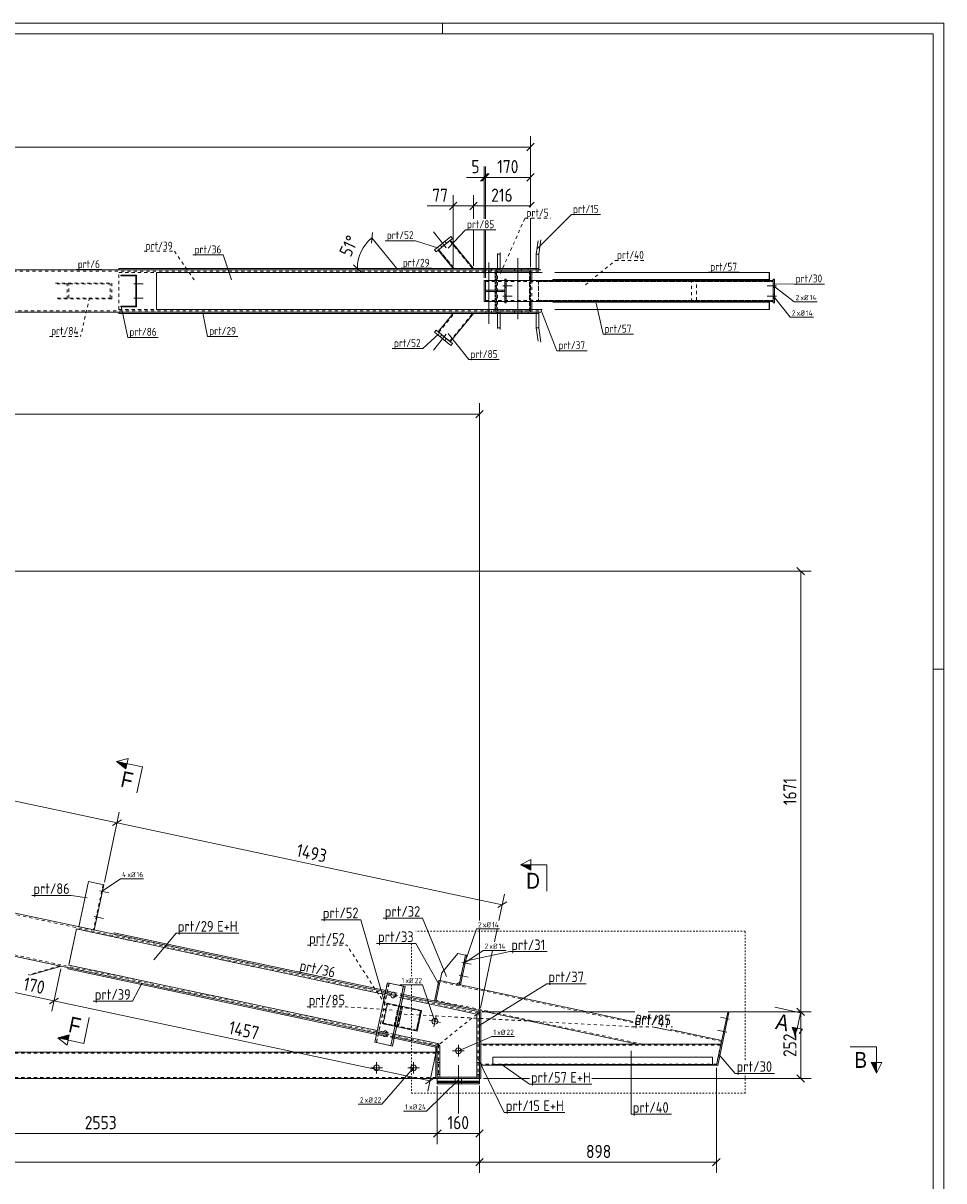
# Model space of a CAD drawing. Header units: millimetres. Extents: x 1 to 1188, y 1 to 840.
# Tile 7 of 7: x 839 to 1188, y 401 to 840. Entities that reach past the tile are written whole.
import ezdxf

# ---------------------------------------------------------------- set-up
doc = ezdxf.new("R2010")
doc.units = ezdxf.units.MM
doc.header["$LTSCALE"] = 0.6
for name, pattern in [('XKITLINE00', [0]), ('XKITLINE01', [4, 1, -1, 1, -1]), ('XKITLINE02', [4, 2, -2])]:
    doc.linetypes.add(name, pattern=pattern)
for name, color, linetype, lineweight in [('Bolt', 7, 'Continuous', 0), ('BoltMark', 3, 'Continuous', 0), ('DrawingSheet', 5, 'Continuous', 0), ('GraphicObject', 6, 'Continuous', 0), ('Part', 2, 'Continuous', 0), ('PartMark', 3, 'Continuous', 0), ('Section', 6, 'Continuous', 0), ('Z-DIMENSIONS', 1, 'Continuous', 0)]:
    doc.layers.add(name, color=color, linetype=linetype, lineweight=lineweight)
doc.styles.add('ARIAL', font='ARIAL.TTF')
doc.styles.add('ISOCPEUR', font='ISOCPEUR.TTF')

msp = doc.modelspace()

# ---------------------------------------------------------------- hatches: boundary and pattern name
at = {"layer": 'Section'}
for points in [[(877.92, 557.28), (874.42, 560.07), (878.33, 559.24)], [(1031.47, 518.83), (1027.47, 520.83), (1031.47, 520.83)], [(1132.46, 458.9), (1131.63, 454.99), (1130.51, 459.32)], [(856.05, 454.42), (852.14, 455.25), (856.47, 456.38)], [(1162.48, 445.87), (1162.48, 441.87), (1160.48, 445.87)]]:
    msp.add_hatch(color=6, dxfattribs=at).paths.add_polyline_path(points, flags=17)

# ---------------------------------------------------------------- linework, layer by layer
at = {"layer": 'Bolt', "color": 4, "linetype": 'XKITLINE00', "lineweight": 0}
for p, q in [((999.37, 754.85), (994.47, 760.85)), ((999.37, 754.85), (994.47, 760.85)), ((997.73, 755.12), (997.1, 755.9)), ((997.73, 755.12), (997.1, 755.9)), ((999.43, 756.51), (998.8, 757.29)), ((999.43, 756.51), (998.8, 757.29)), ((1026.52, 727.7), (1026.52, 750.95)), ((1014.38, 746.95), (1014.38, 746.45)), ((1014.38, 746.45), (1014.38, 745.95)), ((1015.48, 749.2), (1015.48, 725.95)), ((1016.58, 746.95), (1016.58, 746.45)), ((1016.58, 746.45), (1016.58, 745.95)), ((1025.22, 746.45), (1025.22, 746.95)), ((1025.22, 745.95), (1025.22, 746.45)), ((1027.83, 746.45), (1027.83, 746.95)), ((1027.83, 745.95), (1027.83, 746.45)), ((881.66, 742), (881.96, 742)), ((881.66, 742), (881.96, 742)), ((880.91, 741.2), (884.46, 741.2)), ((880.91, 741.2), (884.46, 741.2)), ((881.66, 740.4), (881.96, 740.4)), ((881.66, 740.4), (881.96, 740.4)), ((1020.84, 740.45), (1024.39, 740.45)), ((1020.84, 740.45), (1024.39, 740.45)), ((1021.61, 741.15), (1022.11, 741.15)), ((1021.61, 741.15), (1022.11, 741.15)), ((1021.61, 739.75), (1022.11, 739.75)), ((1021.61, 739.75), (1022.11, 739.75)), ((1124.57, 740.45), (1121.02, 740.45)), ((1124.57, 740.45), (1121.02, 740.45)), ((1123.83, 741.15), (1123.33, 741.15)), ((1123.83, 741.15), (1123.33, 741.15)), ((1123.83, 739.75), (1123.33, 739.75)), ((1123.83, 739.75), (1123.33, 739.75)), ((880.91, 735.7), (884.46, 735.7)), ((880.91, 735.7), (884.46, 735.7)), ((881.66, 736.5), (881.96, 736.5)), ((881.66, 736.5), (881.96, 736.5)), ((881.66, 734.9), (881.96, 734.9)), ((881.66, 734.9), (881.96, 734.9)), ((1020.84, 736.45), (1024.39, 736.45)), ((1020.84, 736.45), (1024.39, 736.45)), ((1021.61, 737.15), (1022.11, 737.15)), ((1021.61, 737.15), (1022.11, 737.15)), ((1021.61, 735.75), (1022.11, 735.75)), ((1021.61, 735.75), (1022.11, 735.75)), ((1124.57, 736.45), (1121.02, 736.45)), ((1124.57, 736.45), (1121.02, 736.45)), ((1123.83, 737.15), (1123.33, 737.15)), ((1123.83, 737.15), (1123.33, 737.15)), ((1123.83, 735.75), (1123.33, 735.75)), ((1123.83, 735.75), (1123.33, 735.75)), ((1014.38, 730.95), (1014.38, 730.45)), ((1014.38, 730.45), (1014.38, 729.95)), ((1016.58, 730.95), (1016.58, 730.45)), ((1016.58, 730.45), (1016.58, 729.95)), ((1025.22, 730.45), (1025.22, 730.95)), ((1025.22, 729.95), (1025.22, 730.45)), ((1027.83, 730.45), (1027.83, 730.95)), ((1027.83, 729.95), (1027.83, 730.45)), ((999.37, 722.05), (994.47, 716.05)), ((999.37, 722.05), (994.47, 716.05)), ((997.73, 721.78), (997.1, 721.01)), ((997.73, 721.78), (997.1, 721.01)), ((999.43, 720.39), (998.8, 719.61)), ((999.43, 720.39), (998.8, 719.61)), ((868, 511.01), (871.47, 510.28)), ((868, 511.01), (871.47, 510.28)), ((868.57, 510.08), (868.86, 510.01)), ((868.57, 510.08), (868.86, 510.01)), ((868.9, 511.64), (869.19, 511.58)), ((868.9, 511.64), (869.19, 511.58)), ((865.92, 501.23), (869.39, 500.5)), ((865.92, 501.23), (869.39, 500.5)), ((866.82, 501.86), (867.12, 501.8)), ((866.82, 501.86), (867.12, 501.8)), ((866.49, 500.29), (866.78, 500.23)), ((866.49, 500.29), (866.78, 500.23)), ((1005.3, 483.88), (1008.77, 483.14)), ((1005.3, 483.88), (1008.77, 483.14)), ((1005.9, 483.04), (1006.39, 482.93)), ((1005.9, 483.04), (1006.39, 482.93)), ((1006.19, 484.41), (1006.68, 484.3)), ((1006.19, 484.41), (1006.68, 484.3)), ((1004.26, 478.99), (1007.73, 478.25)), ((1004.26, 478.99), (1007.73, 478.25)), ((1005.15, 479.52), (1005.64, 479.41)), ((1005.15, 479.52), (1005.64, 479.41)), ((1004.86, 478.15), (1005.35, 478.04)), ((1004.86, 478.15), (1005.35, 478.04)), ((980.66, 471.23), (975.86, 472.25)), ((978.43, 471.7), (978.4, 471.35)), ((978.4, 471.35), (978.47, 471)), ((978.56, 472.05), (978.43, 471.7)), ((978.47, 471), (978.67, 470.66)), ((978.82, 472.39), (978.56, 472.05)), ((978.67, 470.66), (979.01, 470.45)), ((979.15, 472.58), (978.82, 472.39)), ((979.01, 470.45), (979.03, 470.45)), ((979.03, 470.45), (979.37, 470.46)), ((979.49, 472.6), (979.15, 472.58)), ((979.37, 470.46), (979.71, 470.65)), ((979.51, 472.59), (979.49, 472.6)), ((979.86, 472.39), (979.51, 472.59)), ((979.71, 470.65), (979.97, 470.99)), ((980.06, 472.05), (979.86, 472.39)), ((979.97, 470.99), (980.1, 471.35)), ((980.13, 471.69), (980.06, 472.05)), ((980.1, 471.35), (980.13, 471.69)), ((997.21, 461.07), (992.91, 461.98)), ((994.6, 459.37), (995.52, 463.68)), ((1106.75, 462.32), (1103.28, 463.05)), ((1106.75, 462.32), (1103.28, 463.05)), ((1105.89, 461.78), (1105.4, 461.89)), ((1105.89, 461.78), (1105.4, 461.89)), ((1106.18, 463.15), (1105.69, 463.26)), ((1106.18, 463.15), (1105.69, 463.26)), ((977.54, 456.55), (972.74, 457.57)), ((975.31, 457.03), (975.28, 456.68)), ((975.28, 456.68), (975.35, 456.33)), ((975.44, 457.38), (975.31, 457.03)), ((975.7, 457.72), (975.44, 457.38)), ((976.04, 457.91), (975.7, 457.72)), ((976.37, 457.93), (976.04, 457.91)), ((976.39, 457.92), (976.37, 457.93)), ((976.74, 457.72), (976.39, 457.92)), ((976.94, 457.37), (976.74, 457.72)), ((976.85, 456.32), (976.98, 456.67)), ((977.01, 457.02), (976.94, 457.37)), ((976.98, 456.67), (977.01, 457.02)), ((1105.71, 457.42), (1102.24, 458.16)), ((1105.71, 457.42), (1102.24, 458.16)), ((1104.85, 456.89), (1104.36, 457)), ((1104.85, 456.89), (1104.36, 457)), ((1105.14, 458.26), (1104.65, 458.37)), ((1105.14, 458.26), (1104.65, 458.37)), ((975.35, 456.33), (975.55, 455.99)), ((975.55, 455.99), (975.89, 455.78)), ((975.89, 455.78), (975.92, 455.77)), ((975.92, 455.77), (976.25, 455.79)), ((976.25, 455.79), (976.59, 455.98)), ((976.59, 455.98), (976.85, 456.32)), ((1003.98, 452.55), (1003.98, 448.15)), ((1001.78, 450.35), (1006.18, 450.35)), ((970.78, 443.87), (975.18, 443.87)), ((972.98, 441.67), (972.98, 446.07)), ((984.78, 443.87), (989.18, 443.87)), ((986.98, 441.67), (986.98, 446.07)), ((1004, 426.6), (1004, 444.87)), ((1004, 426.6), (1004, 444.87)), ((1002.8, 438.87), (1002.8, 439.87)), ((1002.8, 438.87), (1002.8, 439.87)), ((1005.2, 438.88), (1005.2, 439.88)), ((1005.2, 438.87), (1005.2, 439.87))]:
    msp.add_line(p, q, dxfattribs=at)
at = {"layer": 'Bolt', "color": 4, "linetype": 'XKITLINE02', "lineweight": 0}
for p, q in [((980.66, 471.23), (975.86, 472.25)), ((977.54, 456.55), (972.74, 457.57))]:
    msp.add_line(p, q, dxfattribs=at)
at = {"layer": 'Bolt', "color": 4, "linetype": 'XKITLINE00', "lineweight": 0}
for centre in [(995.06, 461.52), (1003.98, 450.35), (972.98, 443.87), (986.98, 443.87)]:
    msp.add_circle(centre, 1.1, dxfattribs=at)
at = {"layer": 'BoltMark', "color": 4, "linetype": 'XKITLINE00', "lineweight": 0}
for p, q in [((1123.42, 740.45), (1131.21, 734.35)), ((1123.42, 736.45), (1129.78, 728.49)), ((1131.21, 734.35), (1139.97, 734.35)), ((1129.78, 728.49), (1138.54, 728.49)), ((868.98, 510.81), (875.86, 515.57)), ((875.86, 515.57), (884.62, 515.57)), ((1006.42, 483.64), (1010.78, 496.53)), ((1010.78, 496.53), (1019.54, 496.53)), ((1006.42, 483.64), (1013.3, 488.41)), ((1013.3, 488.41), (1022.06, 488.41)), ((981.81, 475.38), (990.4, 475.38)), ((995.06, 461.52), (990.4, 475.38)), ((1003.98, 450.35), (1016.61, 455.75)), ((1016.61, 455.75), (1025.2, 455.75)), ((986.98, 443.87), (974.94, 430.11)), ((1004, 439.37), (991.93, 427.47)), ((1004, 439.37), (991.93, 427.47)), ((966.01, 430.11), (974.94, 430.11)), ((983.17, 427.47), (991.93, 427.47)), ((983.17, 427.47), (991.93, 427.47)), ((991.93, 427.47), (991.93, 427.47))]:
    msp.add_line(p, q, dxfattribs=at)
at = {"layer": 'DrawingSheet', "color": 2, "linetype": 'XKITLINE00', "lineweight": 0}
for p, q in [((1188, 840), (1, 840)), ((998, 836), (998, 840)), ((1188, 1), (1188, 840)), ((1188, 595), (1184, 595))]:
    msp.add_line(p, q, dxfattribs=at)
at = {"layer": 'DrawingSheet', "color": 3, "linetype": 'XKITLINE00', "lineweight": 0}
for p, q in [((1184, 836), (5, 836)), ((1184, 5), (1184, 836))]:
    msp.add_line(p, q, dxfattribs=at)
at = {"layer": 'GraphicObject', "color": 4, "linetype": 'XKITLINE01', "lineweight": 0}
for p, q in [((1112.74, 495.69), (987.85, 495.69)), ((1112.74, 446.97), (1112.74, 495.69)), ((986.14, 490.99), (986.14, 478.58)), ((986.14, 475.38), (986.14, 434.23)), ((1112.74, 434.23), (1112.74, 441.77)), ((986.14, 434.23), (1112.74, 434.23))]:
    msp.add_line(p, q, dxfattribs=at)
at = {"layer": 'Part', "color": 2, "linetype": 'XKITLINE00', "lineweight": 0}
for p, q in [((1001.05, 759.12), (994.85, 754.06)), ((1001.68, 758.35), (995.48, 753.29)), ((1000.9, 757.72), (1009.7, 746.95)), ((1001.68, 758.35), (1001.05, 759.12)), ((1033.47, 752.45), (1034.17, 757.5)), ((1034.45, 752.45), (1035.19, 757.82)), ((995.48, 753.29), (994.85, 754.06)), ((996.26, 753.92), (1001.95, 746.95)), ((1018.8, 752.45), (1018.83, 752.72)), ((1019.77, 752.45), (1018.8, 752.45)), ((1018.8, 752.45), (1018.8, 746.95)), ((1019.77, 752.45), (1019.85, 753.04)), ((1019.77, 752.45), (1019.77, 746.95)), ((1033.47, 752.45), (1034.45, 752.45)), ((1033.47, 746.45), (1033.47, 752.45)), ((1034.45, 746.45), (1034.45, 752.45)), ((227.49, 746.45), (1031.28, 746.45)), ((875.28, 746.95), (1033.47, 746.95)), ((875.28, 746.95), (875.28, 746.45)), ((1030.47, 746.45), (1030.47, 746.95)), ((1031.28, 746.45), (1031.28, 745.45)), ((1031.28, 746.45), (1031.28, 745.45)), ((1031.28, 746.45), (1035.19, 746.45)), ((1034.45, 746.45), (1035.19, 746.45)), ((875.96, 744.15), (875.96, 744.45)), ((875.96, 744.45), (881.96, 744.45)), ((881.66, 744.15), (875.96, 744.15)), ((881.66, 732.75), (881.66, 744.15)), ((881.96, 744.45), (881.96, 732.45)), ((889.58, 745.45), (889.58, 745.45)), ((889.58, 731.45), (889.58, 745.45)), ((889.58, 745.45), (1031.28, 745.45)), ((1013.77, 734.45), (1013.77, 742.45)), ((1014.27, 742.45), (1013.77, 742.45)), ((1014.27, 742.45), (1014.27, 738.7)), ((1014.27, 742.45), (1021.61, 742.45)), ((1014.27, 742.45), (1014.27, 738.7)), ((1021.61, 733.95), (1021.61, 742.95)), ((1022.11, 742.95), (1021.61, 742.95)), ((1022.11, 733.95), (1022.11, 742.95)), ((1022.11, 742.45), (1123.33, 742.45)), ((1035.7, 745.45), (1031.28, 745.45)), ((1031.28, 745.45), (1031.28, 742.45)), ((1031.77, 745.45), (1031.77, 742.45)), ((1039.75, 742.45), (1039.75, 742.75)), ((1039.75, 742.75), (1121.8, 742.75)), ((1040.58, 745.45), (1121.86, 745.45)), ((1121.24, 742.75), (1121.24, 742.45)), ((1121.8, 742.75), (1121.8, 745.45)), ((1121.86, 745.45), (1121.86, 742.45)), ((1123.33, 733.95), (1123.33, 742.95)), ((1123.83, 742.95), (1123.33, 742.95)), ((1123.83, 733.95), (1123.83, 742.95)), ((1014.27, 738.7), (1014.27, 738.7)), ((1014.27, 738.7), (1021.61, 738.7)), ((1014.27, 738.7), (1014.27, 738.2)), ((1014.27, 734.45), (1014.27, 738.2)), ((1014.27, 738.2), (1014.27, 738.2)), ((1014.27, 738.2), (1021.61, 738.2)), ((1014.27, 734.45), (1014.27, 738.2)), ((1018.61, 738.2), (1018.61, 738.7)), ((1021.61, 738.7), (1021.61, 738.2)), ((1013.77, 734.45), (1014.27, 734.45)), ((1014.27, 734.45), (1021.61, 734.45)), ((1021.61, 733.95), (1022.11, 733.95)), ((1022.11, 734.45), (1123.33, 734.45)), ((1031.28, 731.45), (1031.28, 734.45)), ((1031.77, 731.45), (1031.77, 734.45)), ((1039.75, 734.15), (1039.75, 734.45)), ((1121.8, 734.15), (1039.75, 734.15)), ((1121.24, 734.15), (1121.24, 734.45)), ((1121.8, 731.45), (1121.8, 734.15)), ((1121.86, 734.45), (1121.86, 731.45)), ((1123.33, 733.95), (1123.83, 733.95)), ((227.49, 730.45), (1031.28, 730.45)), ((875.28, 729.95), (875.28, 730.45)), ((875.28, 729.95), (1033.47, 729.95)), ((875.96, 732.45), (875.96, 732.75)), ((875.96, 732.75), (881.66, 732.75)), ((881.96, 732.45), (875.96, 732.45)), ((889.58, 731.45), (889.58, 731.45)), ((889.58, 731.45), (1031.28, 731.45)), ((996.26, 722.98), (1001.95, 729.95)), ((1000.9, 719.19), (1009.7, 729.95)), ((1018.79, 724.45), (1018.79, 729.95)), ((1019.77, 724.45), (1019.77, 729.95)), ((1030.47, 729.95), (1030.47, 730.45)), ((1031.28, 731.45), (1035.7, 731.45)), ((1031.28, 730.45), (1031.28, 731.45)), ((1031.28, 730.45), (1031.28, 731.45)), ((1031.28, 730.45), (1035.19, 730.45)), ((1033.46, 724.45), (1033.46, 730.45)), ((1034.44, 724.45), (1034.44, 730.45)), ((1034.44, 730.45), (1035.19, 730.45)), ((1040.58, 731.45), (1121.86, 731.45)), ((1018.79, 724.45), (1019.77, 724.45)), ((1018.83, 724.18), (1018.79, 724.45)), ((1019.85, 723.87), (1019.77, 724.45)), ((1033.46, 724.45), (1034.44, 724.45)), ((1034.16, 719.4), (1033.46, 724.45)), ((1035.19, 719.08), (1034.44, 724.45)), ((994.85, 722.84), (995.48, 723.62)), ((1001.05, 717.78), (994.85, 722.84)), ((1001.68, 718.55), (995.48, 723.62)), ((1001.05, 717.78), (1001.68, 718.55)), ((973.01, 457.01), (222.42, 616.55)), ((976.34, 472.66), (368.06, 601.95)), ((863.68, 514.49), (860.04, 497.38)), ((869.55, 513.24), (863.68, 514.49)), ((865.91, 496.13), (869.55, 513.24)), ((859.17, 496.54), (856.26, 482.85)), ((976.13, 471.68), (859.17, 496.54)), ((873.37, 494.55), (873.48, 495.04)), ((976.34, 472.66), (873.37, 494.55)), ((873.48, 495.04), (976.44, 473.15)), ((997.73, 479.87), (1003.73, 487.29)), ((1003.73, 487.29), (1006.67, 486.66)), ((1006.67, 486.66), (1004.28, 475.41)), ((1007.16, 486.56), (1004.77, 475.31)), ((1007.16, 486.56), (1006.67, 486.66)), ((853.46, 482.42), (841.48, 478.96)), ((856.06, 481.87), (855.95, 481.38)), ((855.95, 481.38), (972.91, 456.52)), ((973.22, 457.99), (856.26, 482.85)), ((997.1, 476.94), (997.73, 479.87)), ((972.28, 453.58), (977.06, 476.08)), ((977.06, 476.08), (983.74, 474.66)), ((978.34, 452.29), (983.12, 474.79)), ((978.96, 452.16), (983.74, 474.66)), ((996.61, 477.04), (994.95, 469.22)), ((995.44, 469.11), (997.1, 476.94)), ((997.1, 476.94), (995.44, 469.11)), ((997.1, 476.94), (996.61, 477.04)), ((1004.28, 475.41), (997.1, 476.94)), ((1004.49, 476.39), (1003.3, 475.62)), ((1004.77, 475.31), (1004.28, 475.41)), ((1070.07, 461.43), (1004.77, 475.31)), ((1010.97, 464.28), (982.81, 470.26)), ((1011.97, 465.09), (983.02, 471.24)), ((1011.97, 465.09), (983.02, 471.24)), ((1012.08, 465.58), (983.12, 471.73)), ((990.03, 465.66), (982.18, 467.32)), ((988.37, 457.83), (990.03, 465.66)), ((1012.08, 465.58), (1011.97, 465.09)), ((1071.85, 452.87), (1012.08, 465.58)), ((1011.97, 465.09), (1010.97, 464.28)), ((1011.97, 465.09), (1010.97, 464.28)), ((1010.97, 449.87), (1010.97, 464.28)), ((1011.97, 439.87), (1011.97, 465.09)), ((1011.97, 465.09), (1012.47, 465.09)), ((1012.47, 465.09), (1012.47, 439.87)), ((1101.78, 444.87), (1106.06, 465.02)), ((1106.55, 464.92), (1102.27, 444.77)), ((1106.06, 465.02), (1106.55, 464.92)), ((996.18, 453.11), (979.9, 456.57)), ((980.52, 459.5), (988.37, 457.83)), ((1103.78, 454.26), (1084.36, 458.39)), ((972.28, 453.58), (978.96, 452.16)), ((995.47, 451.73), (979.59, 455.1)), ((995.97, 452.13), (979.69, 455.59)), ((995.58, 452.21), (995.47, 451.73)), ((996.58, 452.62), (995.97, 452.13)), ((996.58, 452.62), (995.97, 452.13)), ((996.97, 452.13), (996.18, 453.11)), ((1103.48, 452.87), (1012.47, 452.87)), ((1103.48, 452.87), (1071.85, 452.87)), ((995.47, 449.87), (548.72, 449.87)), ((995.47, 451.73), (995.47, 439.87)), ((995.97, 451.73), (995.47, 451.73)), ((995.97, 452.13), (995.97, 449.87)), ((995.97, 439.87), (995.97, 449.87)), ((995.97, 449.87), (996.97, 449.87)), ((996.97, 452.13), (996.97, 440.37)), ((996.97, 449.87), (996.97, 439.87)), ((1010.97, 439.87), (1010.97, 449.87)), ((1010.97, 449.87), (1011.97, 449.87)), ((1011.97, 449.87), (1011.97, 439.87)), ((1016.97, 447.87), (1016.97, 444.87)), ((1016.97, 447.87), (1100.28, 447.87)), ((1100.28, 447.87), (1100.28, 444.87)), ((995.97, 445.87), (996.97, 445.87)), ((1010.97, 445.87), (1011.97, 445.87)), ((1016.97, 444.87), (1012.47, 444.87)), ((1100.28, 445.17), (1016.97, 445.17)), ((1100.28, 444.87), (1016.97, 444.87)), ((1101.78, 444.87), (1100.28, 444.87)), ((1102.27, 444.77), (1101.78, 444.87)), ((995.47, 439.87), (75.5, 439.87)), ((995.97, 439.87), (995.47, 439.87)), ((995.97, 439.88), (1011.97, 439.88)), ((995.97, 438.88), (995.97, 439.88)), ((996.97, 439.87), (995.97, 439.87)), ((1010.97, 440.37), (996.97, 440.37)), ((1011.97, 439.87), (1010.97, 439.87)), ((1011.97, 439.88), (1011.97, 438.88)), ((1011.97, 439.87), (1011.97, 439.87)), ((1011.97, 439.87), (1011.97, 439.87)), ((1011.97, 439.87), (1011.97, 439.87)), ((1012.47, 439.87), (1011.97, 439.87)), ((995.97, 438.88), (1011.97, 438.88)), ((995.97, 438.67), (995.97, 438.87)), ((995.97, 438.87), (1011.94, 438.87)), ((995.97, 437.87), (995.97, 438.87)), ((995.97, 438.87), (1011.94, 438.87)), ((1011.97, 438.87), (995.97, 438.87)), ((995.97, 438.67), (1011.94, 438.67)), ((995.97, 438.37), (995.97, 438.67)), ((995.97, 438.67), (1011.94, 438.67)), ((995.97, 438.37), (1011.94, 438.37)), ((995.97, 437.87), (995.97, 438.37)), ((1011.94, 438.37), (995.97, 438.37)), ((995.97, 437.87), (1011.94, 437.87)), ((1011.94, 437.87), (995.97, 437.87)), ((1011.94, 438.67), (1011.94, 438.87)), ((1011.94, 437.87), (1011.94, 438.87)), ((1011.94, 438.37), (1011.94, 438.67)), ((1011.94, 437.87), (1011.94, 438.37))]:
    msp.add_line(p, q, dxfattribs=at)
at = {"layer": 'Part', "color": 7, "linetype": 'XKITLINE02', "lineweight": 0}
for p, q in [((996.26, 753.92), (1000.9, 757.72)), ((1009.32, 746.95), (1000.67, 757.53)), ((1000.67, 757.53), (1009.32, 746.95)), ((1009.7, 746.95), (1000.9, 757.72)), ((996.26, 753.92), (1001.95, 746.95)), ((1002.34, 746.95), (996.49, 754.11)), ((996.49, 754.11), (1002.34, 746.95)), ((875.28, 746.45), (1034.17, 746.45)), ((1001.95, 746.95), (1009.7, 746.95)), ((1001.95, 746.95), (1001.95, 746.95)), ((1009.7, 746.95), (1001.95, 746.95)), ((1002.34, 746.95), (1002.34, 746.95)), ((1009.32, 746.95), (1009.32, 746.95)), ((1009.7, 746.95), (1009.7, 746.95)), ((1018.33, 746.45), (1018.33, 746.95)), ((1018.33, 730.45), (1018.33, 746.45)), ((1031.28, 746.45), (1018.33, 746.45)), ((1018.33, 746.45), (1018.33, 730.45)), ((1018.33, 746.45), (1018.83, 746.45)), ((1018.8, 746.95), (1018.8, 746.45)), ((1018.8, 746.45), (1019.85, 746.45)), ((1019.3, 746.45), (1019.3, 746.95)), ((1019.77, 746.95), (1019.77, 746.45)), ((1033.47, 746.95), (1034.17, 746.95)), ((1033.47, 746.45), (1033.47, 746.45)), ((1033.47, 746.45), (1034.45, 746.45)), ((1030.88, 745.95), (227.49, 745.95)), ((875.28, 731.45), (875.28, 745.45)), ((875.28, 745.45), (1017.92, 745.45)), ((889.58, 745.45), (889.58, 731.45)), ((889.58, 745.45), (889.58, 745.45)), ((1013.77, 742.45), (1013.77, 734.45)), ((1014.27, 734.45), (1014.27, 742.45)), ((1014.27, 734.45), (1014.27, 742.45)), ((1014.27, 742.05), (1014.27, 742.05)), ((1014.27, 742.05), (1123.33, 742.05)), ((1018.83, 745.45), (1017.92, 745.45)), ((1017.92, 745.45), (1017.92, 731.45)), ((1017.92, 731.45), (1017.92, 745.45)), ((1017.98, 743.45), (1018.31, 743.45)), ((1018.31, 743.45), (1018.32, 743.45)), ((1018.31, 743.45), (1018.31, 733.45)), ((1018.41, 745.45), (1018.41, 731.45)), ((1018.73, 730.95), (1018.73, 745.95)), ((1018.73, 745.95), (1019.34, 745.95)), ((1018.73, 730.95), (1018.73, 745.95)), ((1018.73, 745.95), (1030.88, 745.95)), ((1021.61, 742.95), (1021.61, 733.95)), ((1021.61, 742.45), (1022.11, 742.45)), ((1022.11, 733.95), (1022.11, 742.95)), ((1030.88, 730.95), (1030.88, 745.95)), ((1030.88, 745.95), (1034.68, 745.95)), ((1030.88, 745.95), (1030.88, 730.95)), ((1031.28, 745.45), (1031.28, 731.45)), ((1031.28, 731.45), (1031.28, 745.45)), ((1031.28, 745.45), (1031.28, 731.45)), ((1031.28, 745.45), (1031.28, 731.45)), ((1031.28, 742.45), (1031.28, 734.45)), ((1031.77, 742.45), (1031.77, 734.45)), ((1034.31, 742.45), (1123.33, 742.45)), ((1034.31, 734.45), (1034.31, 742.45)), ((1034.39, 742.05), (1034.39, 734.85)), ((1034.39, 742.05), (1123.33, 742.05)), ((1121.86, 742.45), (1039.75, 742.45)), ((1092.4, 734.45), (1092.4, 742.45)), ((1094.28, 734.85), (1094.28, 742.05)), ((1123.33, 742.95), (1123.33, 733.95)), ((1123.33, 742.05), (1123.33, 742.45)), ((1123.33, 734.45), (1123.33, 742.45)), ((1123.33, 734.45), (1123.33, 742.45)), ((1123.33, 742.45), (1123.33, 734.45)), ((1123.33, 742.05), (1123.33, 742.05)), ((1123.83, 733.95), (1123.83, 742.95)), ((851.18, 741.45), (872.63, 741.45)), ((851.82, 741.15), (871.99, 741.15)), ((855.65, 735.45), (855.65, 741.45)), ((856.29, 735.75), (856.29, 741.15)), ((871.99, 735.75), (871.99, 741.15)), ((872.63, 735.45), (872.63, 741.45)), ((1014.27, 738.7), (1014.27, 738.2)), ((1014.27, 738.2), (1014.27, 738.7)), ((1014.27, 738.7), (1014.27, 738.2)), ((1020.61, 738.2), (1020.61, 738.7)), ((1021.61, 738.2), (1021.61, 738.7)), ((872.63, 735.45), (851.18, 735.45)), ((851.82, 735.75), (871.99, 735.75)), ((1014.27, 734.85), (1014.27, 734.85)), ((1014.27, 734.85), (1123.33, 734.85)), ((1017.98, 733.45), (1018.32, 733.45)), ((1021.61, 734.45), (1022.11, 734.45)), ((1123.33, 734.45), (1034.31, 734.45)), ((1034.39, 734.85), (1123.33, 734.85)), ((1039.75, 734.45), (1121.86, 734.45)), ((1123.33, 734.45), (1123.33, 734.85)), ((227.49, 730.95), (1030.88, 730.95)), ((875.28, 731.45), (1017.92, 731.45)), ((875.28, 730.45), (1034.17, 730.45)), ((889.58, 731.45), (889.58, 731.45)), ((996.26, 722.98), (1001.95, 729.95)), ((996.49, 722.79), (1002.34, 729.95)), ((996.49, 722.79), (1002.34, 729.95)), ((1000.67, 719.38), (1009.32, 729.95)), ((1000.67, 719.38), (1009.32, 729.95)), ((1000.9, 719.19), (1009.7, 729.95)), ((1009.7, 729.95), (1001.95, 729.95)), ((1001.95, 729.95), (1009.7, 729.95)), ((1001.95, 729.95), (1001.95, 729.95)), ((1002.34, 729.95), (1002.34, 729.95)), ((1009.32, 729.95), (1009.32, 729.95)), ((1009.7, 729.95), (1009.7, 729.95)), ((1017.92, 731.45), (1018.83, 731.45)), ((1018.33, 729.95), (1018.33, 730.45)), ((1018.33, 730.45), (1031.28, 730.45)), ((1018.33, 730.45), (1018.83, 730.45)), ((1018.73, 730.95), (1019.34, 730.95)), ((1030.88, 730.95), (1018.73, 730.95)), ((1018.79, 729.95), (1018.79, 730.45)), ((1018.79, 730.45), (1018.83, 730.45)), ((1019.85, 730.45), (1018.79, 730.45)), ((1019.3, 729.95), (1019.3, 730.45)), ((1019.77, 729.95), (1019.77, 730.45)), ((1030.88, 730.95), (1034.68, 730.95)), ((1033.46, 730.45), (1033.46, 730.45)), ((1033.46, 730.45), (1034.44, 730.45)), ((1033.47, 729.95), (1034.17, 729.95)), ((1000.9, 719.19), (996.26, 722.98)), ((1011.47, 464.68), (225.64, 631.71)), ((996.47, 452.54), (222.53, 617.04)), ((869.25, 513.3), (865.62, 496.19)), ((859.17, 496.54), (856.26, 482.85)), ((1010.97, 464.28), (859.17, 496.54)), ((860.04, 497.38), (860.04, 497.37)), ((860.04, 497.37), (860.04, 497.38)), ((860.04, 497.37), (860.04, 497.38)), ((860.04, 497.38), (860.04, 497.37)), ((860.04, 497.37), (865.91, 496.12)), ((865.91, 496.12), (865.91, 496.13)), ((865.91, 496.13), (865.91, 496.12)), ((836.85, 485.95), (853.46, 482.42)), ((1006.67, 486.66), (1004.49, 476.39)), ((852.84, 482.55), (840.85, 479.09)), ((856.06, 481.87), (995.58, 452.21)), ((856.26, 482.85), (996.18, 453.11)), ((972.28, 453.58), (977.06, 476.08)), ((972.9, 453.45), (977.68, 475.95)), ((977.68, 475.95), (972.9, 453.45)), ((977.68, 475.95), (977.06, 476.08)), ((977.06, 476.08), (977.68, 475.95)), ((977.06, 476.08), (983.74, 474.66)), ((978.34, 452.29), (983.12, 474.79)), ((983.74, 474.66), (978.96, 452.16)), ((1069.99, 461.04), (997.02, 476.55)), ((1003.3, 475.62), (997.1, 476.94)), ((1004.77, 475.31), (1004.28, 475.41)), ((982.81, 470.26), (976.13, 471.68)), ((983.02, 471.24), (976.34, 472.66)), ((983.02, 471.24), (976.34, 472.66)), ((983.12, 471.73), (976.44, 473.15)), ((975.22, 460.63), (976.88, 468.45)), ((975.22, 460.63), (976.88, 468.45)), ((977.05, 468.11), (975.51, 460.87)), ((975.51, 460.87), (977.05, 468.11)), ((976.88, 468.45), (981.43, 467.48)), ((990.03, 465.66), (976.88, 468.45)), ((982.18, 467.32), (976.88, 468.45)), ((989.59, 465.44), (977.05, 468.11)), ((977.05, 468.11), (989.59, 465.44)), ((979.6, 460), (981.14, 467.24)), ((979.6, 460), (981.14, 467.24)), ((981.43, 467.48), (979.76, 459.66)), ((979.76, 459.66), (981.43, 467.48)), ((982.45, 467.27), (980.79, 459.44)), ((980.79, 459.44), (982.45, 467.27)), ((982.77, 466.89), (981.23, 459.65)), ((981.23, 459.65), (982.77, 466.89)), ((988.05, 458.2), (989.59, 465.44)), ((989.59, 465.44), (988.05, 458.2)), ((988.37, 457.83), (990.03, 465.66)), ((994.95, 469.22), (995.44, 469.11)), ((1012.08, 465.58), (995.44, 469.11)), ((1073.78, 452.87), (995.52, 469.5)), ((1010.97, 464.28), (996.58, 452.62)), ((1010.97, 464.28), (996.58, 452.62)), ((1010.97, 440.37), (1010.97, 464.28)), ((1011.47, 439.87), (1011.47, 464.68)), ((1011.97, 439.87), (1011.97, 465.09)), ((1070.17, 461), (1069.99, 461.04)), ((979.69, 455.59), (973.01, 457.01)), ((979.9, 456.57), (973.22, 457.99)), ((979.76, 459.66), (975.22, 460.63)), ((988.37, 457.83), (975.22, 460.63)), ((980.52, 459.5), (975.22, 460.63)), ((975.22, 460.63), (980.52, 459.5)), ((975.51, 460.87), (988.05, 458.2)), ((988.05, 458.2), (975.51, 460.87)), ((1084.27, 458), (1077.4, 459.46)), ((1103.69, 453.87), (1084.27, 458)), ((972.9, 453.45), (972.28, 453.58)), ((972.9, 453.45), (972.28, 453.58)), ((972.28, 453.58), (978.96, 452.16)), ((979.59, 455.1), (972.91, 456.52)), ((996.18, 453.11), (996.97, 452.13)), ((996.47, 452.54), (996.47, 439.87)), ((1012.47, 444.87), (1012.47, 452.87)), ((1103.39, 452.47), (1012.47, 452.47)), ((1103.48, 452.87), (1101.78, 444.87)), ((1103.48, 452.87), (1103.78, 454.26)), ((995.47, 449.47), (548.72, 449.47)), ((995.47, 439.87), (995.47, 449.87)), ((995.97, 451.73), (995.97, 439.87)), ((996.97, 449.87), (995.97, 449.87)), ((995.97, 449.87), (995.97, 439.87)), ((995.97, 449.87), (995.97, 439.87)), ((996.97, 452.13), (996.97, 440.37)), ((996.97, 439.87), (996.97, 449.87)), ((1011.97, 449.87), (1010.97, 449.87)), ((1010.97, 449.87), (1010.97, 439.87)), ((1010.97, 449.87), (1010.97, 440.37)), ((1011.97, 439.87), (1011.97, 449.87)), ((1016.97, 444.87), (1016.97, 447.87)), ((1016.97, 447.87), (1100.28, 447.87)), ((1100.28, 447.87), (1100.28, 444.87)), ((996.97, 445.87), (995.97, 445.87)), ((1011.97, 445.87), (1010.97, 445.87)), ((1101.86, 445.27), (1012.47, 445.27)), ((1100.28, 445.17), (1016.97, 445.17)), ((1100.28, 444.87), (1016.97, 444.87)), ((1100.28, 444.87), (1016.97, 444.87)), ((995.47, 440.27), (75.5, 440.27)), ((995.97, 441.37), (996.97, 441.37)), ((995.97, 441.37), (996.97, 441.37)), ((1011.97, 439.87), (995.97, 439.87)), ((995.97, 439.87), (996.97, 439.87)), ((995.97, 439.87), (1011.97, 439.87)), ((1011.97, 439.87), (995.97, 439.87)), ((995.97, 439.87), (995.97, 439.87)), ((995.97, 439.87), (995.97, 439.87)), ((995.97, 439.87), (995.97, 439.87)), ((996.47, 439.87), (996.47, 439.87)), ((996.97, 440.37), (1010.97, 440.37)), ((1010.97, 441.37), (1011.97, 441.37)), ((1010.97, 441.37), (1011.97, 441.37)), ((1010.97, 440.37), (1010.97, 440.37)), ((1010.97, 440.37), (1010.97, 440.37)), ((1011.97, 439.87), (1010.97, 439.87)), ((1011.47, 439.87), (1011.47, 439.87)), ((995.97, 438.87), (995.97, 438.88)), ((995.97, 438.67), (995.97, 438.87)), ((995.97, 438.87), (995.97, 438.67)), ((995.97, 438.67), (995.97, 438.87)), ((995.97, 438.87), (995.97, 438.67)), ((995.97, 438.67), (995.97, 438.87)), ((995.97, 437.87), (995.97, 438.87)), ((995.97, 438.87), (995.97, 437.87)), ((995.97, 437.87), (995.97, 438.87)), ((995.97, 438.87), (995.97, 437.87)), ((995.97, 437.87), (995.97, 438.87)), ((995.97, 438.37), (995.97, 438.67)), ((995.97, 438.67), (995.97, 438.37)), ((995.97, 438.37), (995.97, 438.67)), ((995.97, 438.67), (995.97, 438.37)), ((995.97, 438.37), (995.97, 438.67)), ((995.97, 437.87), (995.97, 438.37)), ((995.97, 438.37), (995.97, 437.87)), ((995.97, 437.87), (995.97, 438.37)), ((995.97, 438.37), (995.97, 437.87)), ((995.97, 437.87), (995.97, 438.37)), ((1004.07, 438.67), (1004.07, 438.87)), ((1004.07, 438.67), (1004.07, 438.87)), ((1004.07, 438.67), (1004.07, 438.87)), ((1004.07, 438.67), (1004.07, 438.87)), ((1004.07, 437.87), (1004.07, 438.87)), ((1004.07, 437.87), (1004.07, 438.87)), ((1004.07, 437.87), (1004.07, 438.87)), ((1004.07, 437.87), (1004.07, 438.87)), ((1004.07, 438.37), (1004.07, 438.67)), ((1004.07, 438.37), (1004.07, 438.67)), ((1004.07, 438.37), (1004.07, 438.67)), ((1004.07, 438.37), (1004.07, 438.67)), ((1004.07, 437.87), (1004.07, 438.37)), ((1004.07, 437.87), (1004.07, 438.37)), ((1004.07, 437.87), (1004.07, 438.37)), ((1004.07, 437.87), (1004.07, 438.37)), ((1005.17, 438.67), (1005.17, 438.87)), ((1005.17, 438.67), (1005.17, 438.87)), ((1005.17, 437.87), (1005.17, 438.87)), ((1005.17, 437.87), (1005.17, 438.87)), ((1005.17, 438.37), (1005.17, 438.67)), ((1005.17, 438.37), (1005.17, 438.67)), ((1005.17, 437.87), (1005.17, 438.37)), ((1005.17, 437.87), (1005.17, 438.37)), ((1011.94, 438.87), (1011.94, 438.67)), ((1011.94, 438.37), (1011.94, 437.87)), ((1011.97, 438.88), (1011.97, 438.87))]:
    msp.add_line(p, q, dxfattribs=at)
at = {"layer": 'PartMark', "color": 7, "linetype": 'XKITLINE02', "lineweight": 0}
for p, q in [((1019.88, 745.08), (1029.19, 766.05)), ((1029.19, 766.05), (1038.9, 766.05)), ((884.83, 753.51), (896.34, 753.51)), ((903.84, 742.62), (896.34, 753.51)), ((1052.14, 740.82), (1063.46, 750.04)), ((1063.46, 750.04), (1075.23, 750.04)), ((864.12, 735.88), (860.75, 721.22)), ((848.98, 721.22), (860.75, 721.22)), ((946.79, 490.36), (961.74, 490.36)), ((976.24, 467.84), (961.74, 490.36)), ((946.62, 466.98), (961.57, 466.98)), ((978.91, 465.8), (961.57, 466.98)), ((980.97, 464.33), (1070.17, 459.46)), ((1070.17, 459.46), (1077.4, 459.46)), ((1084.58, 459.46), (1085.12, 459.46))]:
    msp.add_line(p, q, dxfattribs=at)
at = {"layer": 'PartMark', "color": 7, "linetype": 'XKITLINE00', "lineweight": 0}
for p, q in [((1033.97, 754.57), (1046.83, 767.43)), ((1046.83, 767.43), (1057.83, 767.43)), ((1000.12, 754.62), (1006.61, 761.64)), ((1006.61, 761.64), (1018.12, 761.64)), ((976.23, 757.52), (987.75, 757.52)), ((996.41, 754.62), (987.75, 757.52)), ((903.34, 752.11), (914.85, 752.11)), ((917.95, 742.62), (914.85, 752.11)), ((859.07, 746.55), (868.78, 746.55)), ((982.3, 747.05), (993.81, 747.05)), ((1098.84, 745.55), (1110.36, 745.55)), ((1123.46, 741.12), (1131.19, 741.09)), ((1131.19, 741.09), (1142.7, 741.09)), ((1056.2, 733.82), (1058.79, 722.06)), ((876.07, 732.63), (878.66, 720.87)), ((907.09, 730.08), (908.9, 721.22)), ((1035.19, 731.45), (1041.28, 715.78)), ((878.66, 720.87), (890.17, 720.87)), ((908.9, 721.22), (920.41, 721.22)), ((996.49, 722.21), (990.43, 716.61)), ((1000.12, 722.29), (1007.9, 712.41)), ((1058.79, 722.06), (1070.3, 722.06)), ((978.91, 716.61), (990.43, 716.61)), ((1041.28, 715.78), (1052.79, 715.78)), ((1007.9, 712.41), (1019.41, 712.41)), ((842.23, 509.23), (857.18, 509.23)), ((863.24, 508.33), (857.18, 509.23)), ((975.45, 500.59), (990.4, 500.59)), ((999.48, 478.52), (990.4, 500.59)), ((951.97, 500.02), (966.92, 500.02)), ((976.24, 467.84), (966.92, 500.02)), ((888.56, 484.8), (896.99, 494.95)), ((896.99, 494.95), (920.7, 494.95)), ((972.9, 490.99), (987.85, 490.99)), ((996.64, 475.41), (987.85, 490.99)), ((1006.55, 484.34), (1023.42, 487.93)), ((1023.42, 487.93), (1037.68, 487.93)), ((942.82, 480.4), (957.44, 477.29)), ((883.93, 475.81), (880.47, 469.11)), ((1012.1, 460.02), (1037.47, 475.79)), ((1037.47, 475.79), (1052.42, 475.79)), ((865.52, 469.11), (880.47, 469.11)), ((1069.99, 461.04), (1070.17, 461)), ((1077.4, 459.46), (1084.27, 458)), ((1011.2, 447.84), (1021.34, 426.93)), ((1069.46, 450.36), (1069.46, 426.27)), ((1102.77, 448.87), (1108.84, 441.77)), ((1020.62, 445.04), (1030.89, 437.65)), ((1108.84, 441.77), (1123.79, 441.77)), ((1030.89, 437.65), (1054.6, 437.65)), ((1021.34, 426.93), (1044.36, 426.93)), ((1069.46, 426.27), (1084.75, 426.27))]:
    msp.add_line(p, q, dxfattribs=at)
at = {"layer": 'Section', "color": 6, "linetype": 'XKITLINE00', "lineweight": 0}
for p, q in [((874.42, 560.07), (878.75, 561.2)), ((874.42, 560.07), (877.92, 557.28)), ((884.2, 557.99), (874.42, 560.07)), ((877.92, 557.28), (878.75, 561.2)), ((884.2, 557.99), (882.12, 548.21)), ((1027.47, 520.83), (1031.47, 522.83)), ((1031.47, 518.83), (1031.47, 522.83)), ((1027.47, 520.83), (1031.47, 518.83)), ((1037.47, 520.83), (1027.47, 520.83)), ((1037.47, 520.83), (1037.47, 510.83)), ((1133.71, 464.77), (1123.93, 466.85)), ((861.92, 453.17), (864, 462.95)), ((1133.71, 464.77), (1132.27, 457.99)), ((1130.51, 459.32), (1134.42, 458.49)), ((1130.85, 457.99), (1130.51, 459.32)), ((1134.42, 458.49), (1133.13, 456.87)), ((852.14, 455.25), (856.47, 456.38)), ((855.64, 452.46), (852.14, 455.25)), ((861.92, 453.17), (852.14, 455.25)), ((856.47, 456.38), (855.64, 452.46)), ((1162.48, 451.87), (1152.48, 451.87)), ((1162.48, 451.87), (1162.48, 441.87)), ((1160.48, 445.87), (1164.48, 445.87)), ((1162.48, 441.87), (1160.48, 445.87)), ((1164.48, 445.87), (1162.48, 441.87))]:
    msp.add_line(p, q, dxfattribs=at)
at = {"layer": 'Z-DIMENSIONS', "color": 7, "linetype": 'XKITLINE00', "lineweight": 0}
for p, q in [((1031.28, 770.25), (1031.28, 797.12)), ((227.49, 793.02), (1031.28, 793.02)), ((1032.7, 794.44), (1029.87, 791.61)), ((1013.77, 781.51), (1007.01, 781.51)), ((1013.77, 781.51), (1007.01, 781.51)), ((1015.19, 782.93), (1012.36, 780.1)), ((1015.69, 782.93), (1012.86, 780.1)), ((1015.69, 782.93), (1012.86, 780.1)), ((1013.77, 765.84), (1013.77, 785.61)), ((1013.77, 781.51), (1014.27, 781.51)), ((1014.27, 765.84), (1014.27, 785.61)), ((1014.27, 765.84), (1014.27, 785.61)), ((1014.27, 781.51), (1031.28, 781.51)), ((1032.7, 782.93), (1029.87, 780.1)), ((1031.28, 770.25), (1031.28, 785.61)), ((1001.95, 747.95), (1001.95, 774.78)), ((1009.7, 765.84), (1009.7, 774.78)), ((1009.7, 765.84), (1009.7, 774.78)), ((1031.28, 770.25), (1031.28, 774.78)), ((1001.95, 770.68), (992.19, 770.68)), ((1001.95, 770.68), (992.19, 770.68)), ((1003.37, 772.09), (1000.54, 769.26)), ((1001.95, 770.68), (1009.7, 770.68)), ((1011.12, 772.09), (1008.29, 769.26)), ((1011.12, 772.09), (1008.29, 769.26)), ((1009.7, 770.68), (1031.28, 770.68)), ((1032.7, 772.09), (1030.86, 770.25)), ((1031.28, 747.45), (1031.28, 766.05)), ((1031.28, 747.45), (1031.28, 766.05)), ((1031.28, 747.45), (1031.28, 766.05)), ((971.37, 760.56), (970.97, 756.58)), ((1009.7, 747.95), (1009.7, 761.64)), ((1009.7, 747.95), (1009.7, 761.64)), ((1013.77, 743.45), (1013.77, 761.64)), ((1014.27, 743.45), (1014.27, 761.64)), ((1014.27, 743.45), (1014.27, 761.64)), ((971.17, 758.57), (980.66, 746.95)), ((964.25, 748.37), (967.08, 745.54)), ((1000.95, 746.95), (965.66, 746.95)), ((965.66, 746.95), (980.66, 746.95)), ((1011.97, 499.73), (1011.97, 695.85)), ((225.78, 691.75), (1011.97, 691.75)), ((1013.39, 693.16), (1010.56, 690.34)), ((226.75, 632.2), (1137.73, 632.2)), ((1132.32, 633.61), (1135.15, 630.79)), ((1133.73, 465.09), (1133.73, 632.2)), ((737.61, 565.9), (874.56, 536.8)), ((869.76, 514.22), (875.41, 540.81)), ((869.76, 514.22), (875.41, 540.81)), ((876.23, 537.89), (872.88, 535.71)), ((876.23, 537.89), (872.88, 535.71)), ((874.56, 536.8), (1020.62, 505.75)), ((1019.34, 499.73), (1021.47, 509.76)), ((1022.29, 506.84), (1018.94, 504.66)), ((1011.97, 466.09), (1011.97, 496.53)), ((1017.61, 491.61), (1018.66, 496.53)), ((1012.29, 466.55), (1016.93, 488.41)), ((853.25, 481.44), (849.83, 465.33)), ((853.25, 481.44), (849.83, 465.33)), ((834.05, 472.77), (850.66, 469.24)), ((852.34, 470.33), (848.98, 468.15)), ((852.34, 470.33), (848.98, 468.16)), ((850.66, 469.24), (993.17, 438.95)), ((1132.32, 466.5), (1135.15, 463.67)), ((1132.32, 466.5), (1135.15, 463.67)), ((1012.97, 465.09), (1070.85, 465.09)), ((1012.97, 465.09), (1070.85, 465.09)), ((1075.94, 465.09), (1137.73, 465.09)), ((1075.94, 465.09), (1137.73, 465.09)), ((1133.73, 439.87), (1133.73, 465.09)), ((995.77, 451.15), (992.34, 435.04)), ((1101.78, 443.87), (1101.78, 404.07)), ((994.85, 440.04), (991.49, 437.86)), ((1013.47, 439.87), (1030.89, 439.87)), ((1054.6, 439.87), (1137.73, 439.87)), ((1132.32, 441.29), (1135.15, 438.46)), ((995.97, 436.87), (995.97, 415)), ((995.97, 436.87), (995.97, 415)), ((1011.94, 437.12), (1011.94, 415)), ((1011.94, 436.87), (1011.94, 404.07)), ((1011.94, 436.87), (1011.94, 404.07)), ((740.71, 419), (995.97, 419)), ((997.38, 420.41), (994.56, 417.58)), ((997.38, 420.41), (994.56, 417.58)), ((995.97, 419), (1011.94, 419)), ((1013.35, 420.41), (1010.53, 417.58)), ((1013.35, 409.49), (1010.53, 406.66)), ((1013.35, 409.49), (1010.53, 406.66)), ((1103.19, 409.49), (1100.36, 406.66)), ((75.5, 408.07), (1011.94, 408.07)), ((1011.94, 408.07), (1101.78, 408.07))]:
    msp.add_line(p, q, dxfattribs=at)
msp.add_arc((980.66, 746.95), 15, 129.2616, 180, dxfattribs=at)
at = {"layer": 'Z-DIMENSIONS', "color": 3}
for p in [(1031.28, 793.02), (1013.77, 781.51), (1014.27, 781.51), (1014.27, 781.51), (1031.28, 781.51), (1001.95, 770.68), (1009.7, 770.68), (1009.7, 770.68), (1031.28, 770.68), (1011.97, 691.75), (1133.73, 632.2), (874.56, 536.8), (874.56, 536.8), (1020.62, 505.75), (850.66, 469.24), (850.66, 469.24), (1133.73, 465.09), (1133.73, 465.09), (1133.73, 439.87), (993.17, 438.95), (995.97, 419), (995.97, 419), (1011.94, 419), (1011.94, 408.07), (1011.94, 408.07), (1101.78, 408.07)]:
    msp.add_point(p, dxfattribs=at)
at = {"layer": 'Z-DIMENSIONS', "color": 7}
for p in [(971.17, 758.57), (965.66, 746.95), (980.66, 746.95)]:
    msp.add_point(p, dxfattribs=at)

# ---------------------------------------------------------------- texts
at = {"layer": 'BoltMark', "color": 4, "style": 'ISOCPEUR', "width": 0.85}
for s, p in [('2', (1131.81, 734.95)), ('xØ', (1133.61, 734.95)), ('14', (1137.13, 734.95)), ('2', (1130.38, 729.09)), ('xØ', (1132.18, 729.09)), ('14', (1135.7, 729.09)), ('4', (876.46, 516.17)), ('xØ', (878.43, 516.17)), ('16', (881.96, 516.17)), ('2', (1011.38, 497.13)), ('xØ', (1013.19, 497.13)), ('14', (1016.71, 497.13)), ('2', (1013.9, 489.01)), ('xØ', (1015.7, 489.01)), ('14', (1019.23, 489.01)), ('1', (982.41, 475.98)), ('xØ', (983.87, 475.98)), ('22', (987.4, 475.98)), ('1', (1017.21, 456.35)), ('xØ', (1018.67, 456.35)), ('22', (1022.2, 456.35)), ('2', (966.61, 430.71)), ('xØ', (968.41, 430.71)), ('22', (971.93, 430.71)), ('1', (983.77, 428.07)), ('1', (983.77, 428.07)), ('xØ', (985.23, 428.07)), ('xØ', (985.23, 428.07)), ('24', (988.75, 428.07)), ('24', (988.75, 428.07))]:
    msp.add_text(s, height=2, dxfattribs=at).set_placement(p)
at = {"layer": 'PartMark', "color": 3, "style": 'ISOCPEUR', "width": 0.85}
for s, height, p in [('prt/5', 3, (1029.79, 766.65)), ('prt/15', 3, (1047.43, 768.03)), ('prt/85', 3, (1007.21, 762.24)), ('prt/52', 3, (976.83, 758.12)), ('prt/39', 3, (885.43, 754.11)), ('prt/36', 3, (903.94, 752.71)), ('prt/29', 3, (982.9, 747.65)), ('prt/40', 3, (1064.06, 750.64)), ('prt/6', 3, (859.67, 747.15)), ('prt/57', 3, (1099.44, 746.15)), ('prt/30', 3, (1131.79, 741.69)), ('prt/84', 3, (849.58, 721.82)), ('prt/86', 3, (879.26, 721.47)), ('prt/29', 3, (909.5, 721.82)), ('prt/57', 3, (1059.39, 722.66)), ('prt/52', 3, (979.51, 717.21)), ('prt/85', 3, (1008.5, 713.01)), ('prt/37', 3, (1041.88, 716.38)), ('prt/86', 4, (842.83, 509.83)), ('prt/52', 4, (952.57, 500.62)), ('prt/32', 4, (976.05, 501.19)), ('prt/29', 4, (897.59, 495.55)), ('E+H', 4, (912.54, 495.55)), ('prt/52', 4, (947.39, 490.96)), ('prt/33', 4, (973.5, 491.59)), ('prt/31', 4, (1024.02, 488.53)), ('prt/37', 4, (1038.07, 476.39)), ('prt/39', 4, (866.12, 469.71)), ('prt/85', 4, (947.22, 467.58)), ('prt/85', 4, (1070.77, 460.06)), ('prt/30', 4, (1109.44, 442.37)), ('prt/57', 4, (1031.49, 438.25)), ('E+H', 4, (1046.44, 438.25)), ('prt/15', 4, (1021.94, 427.53)), ('E+H', 4, (1036.2, 427.53)), ('prt/40', 4, (1070.06, 426.87))]:
    msp.add_text(s, height=height, dxfattribs=at).set_placement(p)
for s, rotation, p in [('prt/36', -12.0035, (943.53, 480.86)), ('prt/41', -11.9977, (1070.7, 461.5))]:
    msp.add_text(s, height=4, rotation=rotation, dxfattribs=at).set_placement(p)
at = {"layer": 'Section', "color": 6, "style": 'ARIAL', "width": 0.85}
for s, p in [('F', (875.59, 550.62)), ('F', (855.81, 457.54)), ('A', (1123.89, 458.68))]:
    msp.add_text(s, height=6, rotation=-11.9977, dxfattribs=at).set_placement(p)
for s, p in [('D', (1029.7, 511.83)), ('B', (1154.14, 443.87))]:
    msp.add_text(s, height=6, dxfattribs=at).set_placement(p)
at = {"layer": 'Z-DIMENSIONS', "color": 3, "style": 'ISOCPEUR', "width": 0.85}
for s, p in [('5', (1008.89, 783.11)), ('170', (1018.7, 783.11)), ('77', (994.06, 772.28)), ('216', (1016.41, 772.28)), ('2553', (862.33, 420.6)), ('160', (999.87, 420.6)), ('898', (1052.35, 409.67))]:
    msp.add_text(s, height=5, dxfattribs=at).set_placement(p)
for s, rotation, p in [('51°', 64.6296, (963.11, 751)), ('1671', 90.0002, (1132.13, 543.49)), ('1493', -11.9977, (942.24, 524.05)), ('170', -11.9977, (838.69, 473.42)), ('1457', -11.9977, (916.58, 456.87)), ('252', 90.0002, (1132.13, 447.97))]:
    msp.add_text(s, height=5, rotation=rotation, dxfattribs=at).set_placement(p)

doc.saveas('drawing.dxf')
